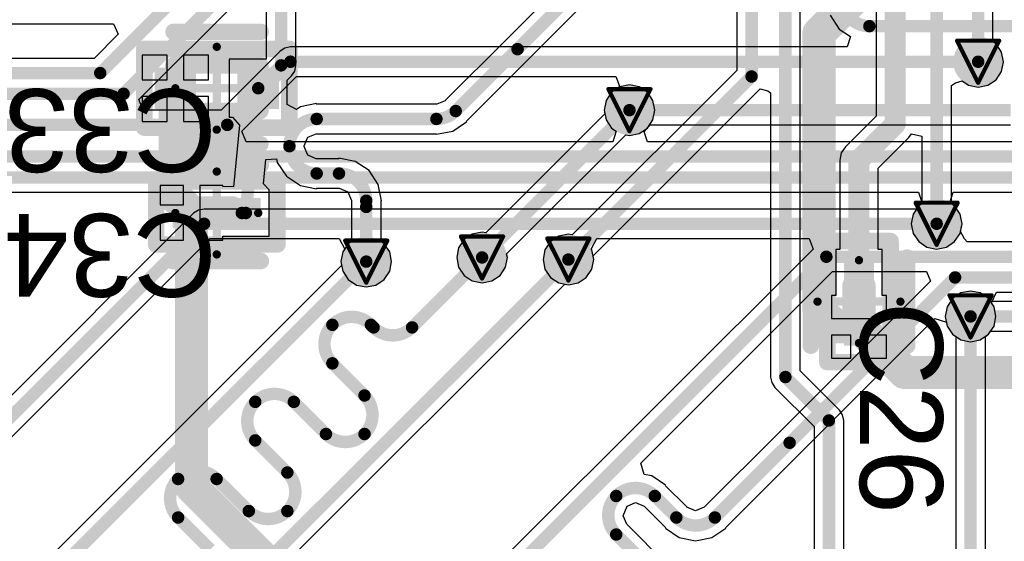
# Model space of a CAD drawing. Header units: millimetres. Extents: x 9.4 to 105.2, y 7.6 to 67.1.
# Tile 52 of 152: x 52.1 to 64, y 28.1 to 34.4. Entities that reach past the tile are written whole.
import ezdxf

# ---------------------------------------------------------------- set-up
doc = ezdxf.new("R2010")
doc.units = ezdxf.units.MM
for name, color, linetype in [('BottomLayer', 5, 'Continuous'), ('BottomSolder', 6, 'Continuous'), ('DrillDrawing', 1, 'Continuous'), ('Mechanical16', 56, 'Continuous'), ('Mechanical2', 216, 'Continuous'), ('Mechanical3', 76, 'Continuous'), ('Mechanical5', 56, 'Continuous'), ('TopLayer', 1, 'Continuous'), ('TopOverlay', 2, 'Continuous'), ('TopPaste', 8, 'Continuous'), ('TopSolder', 216, 'Continuous'), ('ViaHoleLayer', 16, 'Continuous')]:
    doc.layers.add(name, color=color, linetype=linetype)
doc.styles.add('Arial', font='arial.ttf', dxfattribs={"height": 0.2})

msp = doc.modelspace()

# ---------------------------------------------------------------- hatches: boundary and pattern name
at = {"layer": 'BottomLayer'}
h = msp.add_hatch(color=5, dxfattribs=at)
edge = h.paths.add_edge_path()
edge.add_arc((63.667, 33.884), 0.2, 0, 360)
h = msp.add_hatch(color=5, dxfattribs=at)
edge = h.paths.add_edge_path()
edge.add_arc((59.461, 33.299), 0.2, 0, 360)
h = msp.add_hatch(color=5, dxfattribs=at)
edge = h.paths.add_edge_path()
edge.add_arc((63.167, 31.928), 0.2, 0, 360)
h = msp.add_hatch(color=5, dxfattribs=at)
edge = h.paths.add_edge_path()
edge.add_arc((57.683, 31.521), 0.2, 0, 360)
h = msp.add_hatch(color=5, dxfattribs=at)
edge = h.paths.add_edge_path()
edge.add_arc((56.286, 31.471), 0.2, 0, 360)
h = msp.add_hatch(color=5, dxfattribs=at)
edge = h.paths.add_edge_path()
edge.add_arc((58.725, 31.496), 0.2, 0, 360)
h = msp.add_hatch(color=5, dxfattribs=at)
edge = h.paths.add_edge_path()
edge.add_arc((63.576, 30.81), 0.2, 0, 360)
at = {"layer": 'BottomSolder'}
h = msp.add_hatch(color=6, dxfattribs=at)
edge = h.paths.add_edge_path()
edge.add_arc((63.667, 33.884), 0.3, 0, 360)
h = msp.add_hatch(color=6, dxfattribs=at)
edge = h.paths.add_edge_path()
edge.add_arc((59.461, 33.299), 0.3, 0, 360)
h = msp.add_hatch(color=6, dxfattribs=at)
edge = h.paths.add_edge_path()
edge.add_arc((63.167, 31.928), 0.3, 0, 360)
h = msp.add_hatch(color=6, dxfattribs=at)
edge = h.paths.add_edge_path()
edge.add_arc((56.286, 31.471), 0.3, 0, 360)
h = msp.add_hatch(color=6, dxfattribs=at)
edge = h.paths.add_edge_path()
edge.add_arc((57.683, 31.521), 0.3, 0, 360)
h = msp.add_hatch(color=6, dxfattribs=at)
edge = h.paths.add_edge_path()
edge.add_arc((58.725, 31.496), 0.3, 0, 360)
h = msp.add_hatch(color=6, dxfattribs=at)
edge = h.paths.add_edge_path()
edge.add_arc((63.576, 30.81), 0.3, 0, 360)
at = {"layer": 'TopLayer'}
h = msp.add_hatch(color=1, dxfattribs=at)
edge = h.paths.add_edge_path()
edge.add_arc((63.667, 33.884), 0.2, 0, 360)
for points in [[(54.233, 33.314), (53.733, 33.314), (53.733, 33.814), (54.233, 33.814)], [(55.233, 33.314), (54.733, 33.314), (54.733, 33.814), (55.233, 33.814)], [(54.408, 31.878), (53.952, 31.878), (53.952, 32.239), (54.408, 32.239)], [(55.014, 31.878), (54.558, 31.878), (54.558, 32.239), (55.014, 32.239)], [(62.411, 31.519), (62.411, 31.063), (62.049, 31.063), (62.049, 31.519)], [(62.411, 30.913), (62.411, 30.457), (62.049, 30.457), (62.049, 30.913)]]:
    msp.add_hatch(color=1, dxfattribs=at).paths.add_polyline_path(points)
h = msp.add_hatch(color=1, dxfattribs=at)
edge = h.paths.add_edge_path()
edge.add_arc((59.461, 33.299), 0.2, 0, 360)
h = msp.add_hatch(color=1, dxfattribs=at)
edge = h.paths.add_edge_path()
edge.add_arc((63.167, 31.928), 0.2, 0, 360)
h = msp.add_hatch(color=1, dxfattribs=at)
edge = h.paths.add_edge_path()
edge.add_arc((57.683, 31.521), 0.2, 0, 360)
h = msp.add_hatch(color=1, dxfattribs=at)
edge = h.paths.add_edge_path()
edge.add_arc((56.286, 31.471), 0.2, 0, 360)
h = msp.add_hatch(color=1, dxfattribs=at)
edge = h.paths.add_edge_path()
edge.add_arc((58.725, 31.496), 0.2, 0, 360)
h = msp.add_hatch(color=1, dxfattribs=at)
edge = h.paths.add_edge_path()
edge.add_arc((63.576, 30.81), 0.2, 0, 360)
at = {"layer": 'TopPaste'}
for points in [[(54.233, 33.314), (53.733, 33.314), (53.733, 33.814), (54.233, 33.814)], [(55.233, 33.314), (54.733, 33.314), (54.733, 33.814), (55.233, 33.814)], [(54.408, 31.878), (53.952, 31.878), (53.952, 32.239), (54.408, 32.239)], [(55.014, 31.878), (54.558, 31.878), (54.558, 32.239), (55.014, 32.239)], [(62.411, 31.519), (62.411, 31.063), (62.049, 31.063), (62.049, 31.519)], [(62.411, 30.913), (62.411, 30.457), (62.049, 30.457), (62.049, 30.913)]]:
    msp.add_hatch(color=8, dxfattribs=at).paths.add_polyline_path(points)
at = {"layer": 'TopSolder'}
h = msp.add_hatch(color=216, dxfattribs=at)
edge = h.paths.add_edge_path()
edge.add_arc((63.667, 33.884), 0.3, 0, 360)
for points in [[(54.233, 33.314), (53.733, 33.314), (53.733, 33.814), (54.233, 33.814)], [(55.233, 33.314), (54.733, 33.314), (54.733, 33.814), (55.233, 33.814)], [(54.408, 31.878), (53.952, 31.878), (53.952, 32.239), (54.408, 32.239)], [(55.014, 31.878), (54.558, 31.878), (54.558, 32.239), (55.014, 32.239)], [(62.411, 31.519), (62.411, 31.063), (62.049, 31.063), (62.049, 31.519)], [(62.411, 30.913), (62.411, 30.457), (62.049, 30.457), (62.049, 30.913)]]:
    msp.add_hatch(color=216, dxfattribs=at).paths.add_polyline_path(points)
h = msp.add_hatch(color=216, dxfattribs=at)
edge = h.paths.add_edge_path()
edge.add_arc((59.461, 33.299), 0.3, 0, 360)
h = msp.add_hatch(color=216, dxfattribs=at)
edge = h.paths.add_edge_path()
edge.add_arc((63.167, 31.928), 0.3, 0, 360)
h = msp.add_hatch(color=216, dxfattribs=at)
edge = h.paths.add_edge_path()
edge.add_arc((56.286, 31.471), 0.3, 0, 360)
h = msp.add_hatch(color=216, dxfattribs=at)
edge = h.paths.add_edge_path()
edge.add_arc((57.683, 31.521), 0.3, 0, 360)
h = msp.add_hatch(color=216, dxfattribs=at)
edge = h.paths.add_edge_path()
edge.add_arc((58.725, 31.496), 0.3, 0, 360)
h = msp.add_hatch(color=216, dxfattribs=at)
edge = h.paths.add_edge_path()
edge.add_arc((63.576, 30.81), 0.3, 0, 360)
at = {"layer": 'ViaHoleLayer'}
h = msp.add_hatch(color=16, dxfattribs=at)
edge = h.paths.add_edge_path()
edge.add_arc((63.667, 33.884), 0.1, 0, 360)
h = msp.add_hatch(color=16, dxfattribs=at)
edge = h.paths.add_edge_path()
edge.add_arc((59.461, 33.299), 0.1, 0, 360)
h = msp.add_hatch(color=16, dxfattribs=at)
edge = h.paths.add_edge_path()
edge.add_arc((63.167, 31.928), 0.1, 0, 360)
h = msp.add_hatch(color=16, dxfattribs=at)
edge = h.paths.add_edge_path()
edge.add_arc((57.683, 31.521), 0.1, 0, 360)
h = msp.add_hatch(color=16, dxfattribs=at)
edge = h.paths.add_edge_path()
edge.add_arc((58.725, 31.496), 0.1, 0, 360)
h = msp.add_hatch(color=16, dxfattribs=at)
edge = h.paths.add_edge_path()
edge.add_arc((56.286, 31.471), 0.1, 0, 360)
h = msp.add_hatch(color=16, dxfattribs=at)
edge = h.paths.add_edge_path()
edge.add_arc((63.576, 30.81), 0.1, 0, 360)

# ---------------------------------------------------------------- linework, layer by layer
at = {"layer": 'BottomLayer'}
for p, q in [((53.542, 33.427), (56.437, 36.321)), ((61.881, 34.445), (61.992, 34.279)), ((24.458, 34.34), (53.239, 34.34)), ((53.239, 34.34), (53.293, 34.215)), ((53.293, 34.215), (53.004, 33.925)), ((61.992, 34.279), (62.127, 34.189)), ((62.127, 34.189), (62.088, 34.062)), ((55.246, 34.01), (54.536, 33.3)), ((55.304, 34.048), (55.246, 34.01)), ((55.372, 34.062), (55.304, 34.048)), ((62.088, 34.062), (55.372, 34.062)), ((53.004, 33.925), (24.524, 33.925)), ((54.787, 33.046), (55.446, 33.705)), ((55.446, 33.705), (59.298, 33.705)), ((59.298, 33.705), (59.34, 33.588)), ((59.245, 33.516), (59.179, 33.416)), ((59.339, 33.578), (59.245, 33.516)), ((59.34, 33.588), (59.339, 33.578)), ((53.595, 33.3), (53.542, 33.427)), ((59.179, 33.416), (59.156, 33.299)), ((54.536, 33.3), (53.595, 33.3)), ((59.156, 33.299), (59.179, 33.182)), ((59.179, 33.182), (59.245, 33.083)), ((54.839, 32.919), (54.787, 33.046)), ((59.245, 33.083), (59.301, 33.046)), ((59.301, 33.046), (59.262, 32.919)), ((59.64, 33.037), (59.712, 33.121)), ((59.68, 32.919), (59.64, 33.037)), ((59.712, 33.121), (64.059, 33.121)), ((59.262, 32.919), (54.839, 32.919)), ((66.339, 32.919), (59.68, 32.919)), ((41.662, 32.308), (62.949, 32.308)), ((62.949, 32.308), (62.989, 32.19)), ((63.328, 32.181), (63.367, 32.308)), ((63.367, 32.308), (66.535, 32.308)), ((62.989, 32.19), (62.916, 32.106)), ((54.262, 32.093), (54.204, 32.054)), ((54.331, 32.106), (54.262, 32.093)), ((62.916, 32.106), (54.331, 32.106)), ((63.384, 32.144), (63.328, 32.181)), ((63.45, 32.045), (63.384, 32.144)), ((54.204, 32.054), (51.463, 29.312)), ((63.473, 31.928), (63.45, 32.045)), ((63.455, 31.835), (63.473, 31.928)), ((63.501, 31.748), (63.455, 31.835)), ((51.663, 29.008), (54.405, 31.749)), ((54.405, 31.749), (55.959, 31.749)), ((55.959, 31.749), (56.027, 31.622)), ((59.001, 31.622), (59.069, 31.749)), ((59.069, 31.749), (61.628, 31.749)), ((61.628, 31.749), (61.676, 31.622)), ((63.534, 31.708), (63.501, 31.748)), ((56.027, 31.622), (56.004, 31.588)), ((61.676, 31.622), (58.016, 27.963)), ((59.007, 31.613), (59.001, 31.622)), ((59.031, 31.496), (59.007, 31.613)), ((64.974, 31.708), (63.534, 31.708)), ((56.004, 31.588), (55.981, 31.471)), ((59.007, 31.379), (59.031, 31.496)), ((55.989, 31.426), (49.963, 25.399)), ((55.981, 31.471), (55.989, 31.426)), ((58.941, 31.28), (59.007, 31.379)), ((58.842, 31.213), (58.941, 31.28)), ((59.599, 29.04), (61.91, 31.352)), ((61.91, 31.352), (63.043, 31.352)), ((63.043, 31.352), (63.091, 31.234)), ((54.815, 27.334), (58.68, 31.199)), ((58.68, 31.199), (58.725, 31.19)), ((58.725, 31.19), (58.842, 31.213)), ((63.091, 31.234), (61.268, 29.41)), ((63.827, 30.975), (63.891, 31.102)), ((63.891, 31.102), (65.346, 31.102)), ((63.859, 30.927), (63.827, 30.975)), ((63.882, 30.81), (63.859, 30.927)), ((61.52, 29.158), (63.146, 30.784)), ((63.146, 30.784), (63.284, 30.742)), ((63.859, 30.693), (63.882, 30.81)), ((63.284, 30.742), (63.294, 30.693)), ((63.294, 30.693), (63.36, 30.594)), ((63.792, 30.594), (63.859, 30.693)), ((63.36, 30.594), (63.398, 30.569)), ((63.398, 30.569), (63.398, 18.21)), ((63.755, 30.569), (63.792, 30.594)), ((63.755, 18.136), (63.755, 30.569)), ((61.268, 29.41), (60.366, 28.509)), ((60.618, 28.256), (61.52, 29.158)), ((59.64, 28.902), (59.599, 29.04)), ((59.731, 28.884), (59.64, 28.902)), ((59.898, 28.773), (59.731, 28.884)), ((59.893, 28.768), (59.898, 28.773)), ((60.153, 28.509), (59.893, 28.768)), ((59.385, 28.403), (59.435, 28.521)), ((59.435, 28.521), (59.534, 28.562)), ((59.534, 28.562), (59.639, 28.519)), ((59.639, 28.519), (59.641, 28.516)), ((59.641, 28.516), (59.901, 28.256)), ((60.155, 28.505), (60.153, 28.509)), ((60.366, 28.509), (60.364, 28.505)), ((59.428, 28.303), (59.385, 28.403)), ((60.259, 28.462), (60.155, 28.505)), ((60.364, 28.505), (60.259, 28.462)), ((61.484, 26.247), (59.428, 28.303)), ((59.428, 28.303), (59.428, 28.303)), ((59.428, 28.303), (59.428, 28.303)), ((59.901, 28.256), (59.896, 28.252)), ((59.896, 28.252), (60.063, 28.14)), ((60.456, 28.14), (60.623, 28.252)), ((60.623, 28.252), (60.618, 28.256)), ((60.063, 28.14), (60.259, 28.101)), ((60.259, 28.101), (60.456, 28.14))]:
    msp.add_line(p, q, dxfattribs=at)
at = {"layer": 'BottomLayer', "const_width": 0.15}
for points in [[(53.077, 33.747), (61.011, 41.68)], [(53.359, 33.497), (56.363, 36.5)], [(62.356, 34.313), (64.238, 34.313)], [(54.61, 33.122), (55.372, 33.884)], [(55.372, 33.884), (63.667, 33.884)], [(24.308, 33.747), (53.077, 33.747)], [(31.471, 33.497), (53.359, 33.497)], [(59.461, 33.299), (64.059, 33.299)], [(31.928, 33.122), (54.61, 33.122)], [(26.791, 32.741), (66.413, 32.741)], [(41.539, 32.487), (66.777, 32.487)], [(51.537, 29.134), (54.331, 31.928)], [(54.331, 31.928), (63.167, 31.928)], [(56.839, 30.677), (57.683, 31.521)], [(58.143, 27.836), (61.836, 31.53)], [(61.836, 31.53), (65.048, 31.53)], [(50.089, 25.273), (56.286, 31.471)], [(52.629, 25.4), (58.725, 31.496)], [(61.394, 29.284), (63.39, 31.28)], [(63.39, 31.28), (65.418, 31.28)], [(63.576, 18.136), (63.576, 30.81)], [(55.878, 30.708), (55.878, 30.708)], [(56.343, 30.708), (56.374, 30.677)], [(55.878, 30.243), (56.265, 29.855)], [(54.947, 29.778), (54.947, 29.778)], [(55.412, 29.778), (55.8, 29.39)], [(56.265, 29.39), (56.265, 29.39)], [(54.947, 29.313), (55.335, 28.925)], [(60.492, 28.382), (61.394, 29.284)], [(54.017, 28.847), (54.017, 28.847)], [(54.482, 28.847), (54.87, 28.46)], [(59.302, 28.642), (59.302, 28.642)], [(59.767, 28.642), (60.027, 28.382)], [(55.335, 28.46), (55.335, 28.46)], [(54.017, 28.382), (54.404, 27.994)], [(59.302, 28.177), (61.357, 26.121)]]:
    msp.add_lwpolyline(points, dxfattribs=at)
for points in [[(62.356, 34.313, -0.414214), (62.027, 34.642)], [(55.878, 30.243, -0.41421), (55.878, 30.708)], [(55.878, 30.708, -0.414214), (56.343, 30.708)], [(56.839, 30.677, -0.41421), (56.374, 30.677)], [(54.947, 29.778, -0.414214), (55.412, 29.778)], [(54.947, 29.313, -0.41421), (54.947, 29.778)], [(56.265, 29.855, -0.414214), (56.265, 29.39)], [(56.265, 29.39, -0.41421), (55.8, 29.39)], [(54.017, 28.847, -0.414214), (54.482, 28.847)], [(55.335, 28.925, -0.414214), (55.335, 28.46)], [(54.017, 28.382, -0.41421), (54.017, 28.847)], [(59.302, 28.642, -0.414214), (59.767, 28.642)], [(59.302, 28.177, -0.41421), (59.302, 28.642)], [(55.335, 28.46, -0.41421), (54.87, 28.46)], [(60.492, 28.382, -0.41421), (60.027, 28.382)]]:
    msp.add_lwpolyline(points, format="xyb", dxfattribs=at)
at = {"layer": 'BottomLayer', "const_width": 0.075}
for points in [[(62.318, 34.313, 1), (62.393, 34.313, 1)], [(62.318, 34.313, 1), (62.393, 34.313, 1)], [(55.334, 33.884, 1), (55.41, 33.884, 1)], [(55.334, 33.884, 1), (55.41, 33.884, 1)], [(63.63, 33.884, 1), (63.705, 33.884, 1)], [(53.04, 33.747, 1), (53.115, 33.747, 1)], [(53.04, 33.747, 1), (53.115, 33.747, 1)], [(53.322, 33.497, 1), (53.397, 33.497, 1)], [(53.322, 33.497, 1), (53.397, 33.497, 1)], [(59.424, 33.299, 1), (59.499, 33.299, 1)], [(54.572, 33.122, 1), (54.648, 33.122, 1)], [(54.572, 33.122, 1), (54.648, 33.122, 1)], [(54.293, 31.928, 1), (54.368, 31.928, 1)], [(54.293, 31.928, 1), (54.368, 31.928, 1)], [(63.13, 31.928, 1), (63.205, 31.928, 1)], [(57.646, 31.521, 1), (57.721, 31.521, 1)], [(61.799, 31.53, 1), (61.874, 31.53, 1)], [(61.799, 31.53, 1), (61.874, 31.53, 1)], [(56.249, 31.471, 1), (56.324, 31.471, 1)], [(58.687, 31.496, 1), (58.762, 31.496, 1)], [(63.352, 31.28, 1), (63.427, 31.28, 1)], [(63.352, 31.28, 1), (63.427, 31.28, 1)], [(63.539, 30.81, 1), (63.614, 30.81, 1)], [(55.84, 30.708, 1), (55.915, 30.708, 1)], [(55.84, 30.708, 1), (55.915, 30.708, 1)], [(55.84, 30.708, 1), (55.915, 30.708, 1)], [(55.84, 30.708, 1), (55.915, 30.708, 1)], [(56.305, 30.708, 1), (56.38, 30.708, 1)], [(56.305, 30.708, 1), (56.38, 30.708, 1)], [(56.337, 30.677, 1), (56.412, 30.677, 1)], [(56.337, 30.677, 1), (56.412, 30.677, 1)], [(56.802, 30.677, 1), (56.877, 30.677, 1)], [(56.802, 30.677, 1), (56.877, 30.677, 1)], [(55.84, 30.243, 1), (55.915, 30.243, 1)], [(55.84, 30.243, 1), (55.915, 30.243, 1)], [(54.91, 29.778, 1), (54.985, 29.778, 1)], [(54.91, 29.778, 1), (54.985, 29.778, 1)], [(54.91, 29.778, 1), (54.985, 29.778, 1)], [(54.91, 29.778, 1), (54.985, 29.778, 1)], [(55.375, 29.778, 1), (55.45, 29.778, 1)], [(55.375, 29.778, 1), (55.45, 29.778, 1)], [(56.228, 29.855, 1), (56.303, 29.855, 1)], [(56.228, 29.855, 1), (56.303, 29.855, 1)], [(55.763, 29.39, 1), (55.838, 29.39, 1)], [(55.763, 29.39, 1), (55.838, 29.39, 1)], [(56.228, 29.39, 1), (56.303, 29.39, 1)], [(56.228, 29.39, 1), (56.303, 29.39, 1)], [(56.228, 29.39, 1), (56.303, 29.39, 1)], [(56.228, 29.39, 1), (56.303, 29.39, 1)], [(54.91, 29.313, 1), (54.985, 29.313, 1)], [(54.91, 29.313, 1), (54.985, 29.313, 1)], [(61.356, 29.284, 1), (61.431, 29.284, 1)], [(61.356, 29.284, 1), (61.431, 29.284, 1)], [(55.297, 28.925, 1), (55.372, 28.925, 1)], [(55.297, 28.925, 1), (55.372, 28.925, 1)], [(53.979, 28.847, 1), (54.054, 28.847, 1)], [(53.979, 28.847, 1), (54.054, 28.847, 1)], [(53.979, 28.847, 1), (54.054, 28.847, 1)], [(53.979, 28.847, 1), (54.054, 28.847, 1)], [(54.444, 28.847, 1), (54.519, 28.847, 1)], [(54.444, 28.847, 1), (54.519, 28.847, 1)], [(59.264, 28.642, 1), (59.339, 28.642, 1)], [(59.264, 28.642, 1), (59.339, 28.642, 1)], [(59.264, 28.642, 1), (59.339, 28.642, 1)], [(59.264, 28.642, 1), (59.339, 28.642, 1)], [(59.73, 28.642, 1), (59.805, 28.642, 1)], [(59.73, 28.642, 1), (59.805, 28.642, 1)], [(54.832, 28.46, 1), (54.907, 28.46, 1)], [(54.832, 28.46, 1), (54.907, 28.46, 1)], [(55.297, 28.46, 1), (55.372, 28.46, 1)], [(55.297, 28.46, 1), (55.372, 28.46, 1)], [(55.297, 28.46, 1), (55.372, 28.46, 1)], [(55.297, 28.46, 1), (55.372, 28.46, 1)], [(53.979, 28.382, 1), (54.054, 28.382, 1)], [(53.979, 28.382, 1), (54.054, 28.382, 1)], [(59.989, 28.382, 1), (60.064, 28.382, 1)], [(59.989, 28.382, 1), (60.064, 28.382, 1)], [(60.454, 28.382, 1), (60.529, 28.382, 1)], [(60.454, 28.382, 1), (60.529, 28.382, 1)], [(59.264, 28.177, 1), (59.339, 28.177, 1)], [(59.264, 28.177, 1), (59.339, 28.177, 1)]]:
    msp.add_lwpolyline(points, format="xyb", close=True, dxfattribs=at)
at = {"layer": 'DrillDrawing', "const_width": 0.0508}
for points in [[(63.413, 34.138), (63.921, 34.138)], [(63.413, 34.138), (63.667, 33.63)], [(63.667, 33.63), (63.921, 34.138)], [(59.207, 33.553), (59.715, 33.553)], [(59.207, 33.553), (59.461, 33.045)], [(59.461, 33.045), (59.715, 33.553)], [(62.913, 32.182), (63.421, 32.182)], [(62.913, 32.182), (63.167, 31.674)], [(63.167, 31.674), (63.421, 32.182)], [(56.032, 31.725), (56.54, 31.725)], [(56.032, 31.725), (56.286, 31.217)], [(56.286, 31.217), (56.54, 31.725)], [(57.429, 31.775), (57.937, 31.775)], [(57.429, 31.775), (57.683, 31.267)], [(57.683, 31.267), (57.937, 31.775)], [(58.471, 31.75), (58.979, 31.75)], [(58.471, 31.75), (58.725, 31.242)], [(58.725, 31.242), (58.979, 31.75)], [(63.322, 31.064), (63.83, 31.064)], [(63.322, 31.064), (63.576, 30.556)], [(63.576, 30.556), (63.83, 31.064)]]:
    msp.add_lwpolyline(points, dxfattribs=at)
at = {"layer": 'DrillDrawing', "const_width": 0.0254}
for points in [[(63.401, 34.138, 1), (63.426, 34.138, 1)], [(63.401, 34.138, 1), (63.426, 34.138, 1)], [(63.909, 34.138, 1), (63.934, 34.138, 1)], [(63.909, 34.138, 1), (63.934, 34.138, 1)], [(63.655, 33.63, 1), (63.68, 33.63, 1)], [(63.655, 33.63, 1), (63.68, 33.63, 1)], [(59.195, 33.553, 1), (59.22, 33.553, 1)], [(59.195, 33.553, 1), (59.22, 33.553, 1)], [(59.703, 33.553, 1), (59.728, 33.553, 1)], [(59.703, 33.553, 1), (59.728, 33.553, 1)], [(59.449, 33.045, 1), (59.474, 33.045, 1)], [(59.449, 33.045, 1), (59.474, 33.045, 1)], [(62.901, 32.182, 1), (62.926, 32.182, 1)], [(62.901, 32.182, 1), (62.926, 32.182, 1)], [(63.409, 32.182, 1), (63.434, 32.182, 1)], [(63.409, 32.182, 1), (63.434, 32.182, 1)], [(56.02, 31.725, 1), (56.045, 31.725, 1)], [(56.02, 31.725, 1), (56.045, 31.725, 1)], [(56.528, 31.725, 1), (56.553, 31.725, 1)], [(56.528, 31.725, 1), (56.553, 31.725, 1)], [(57.417, 31.775, 1), (57.442, 31.775, 1)], [(57.417, 31.775, 1), (57.442, 31.775, 1)], [(57.925, 31.775, 1), (57.95, 31.775, 1)], [(57.925, 31.775, 1), (57.95, 31.775, 1)], [(58.458, 31.75, 1), (58.483, 31.75, 1)], [(58.458, 31.75, 1), (58.483, 31.75, 1)], [(58.966, 31.75, 1), (58.991, 31.75, 1)], [(58.966, 31.75, 1), (58.991, 31.75, 1)], [(63.155, 31.674, 1), (63.18, 31.674, 1)], [(63.155, 31.674, 1), (63.18, 31.674, 1)], [(56.274, 31.217, 1), (56.299, 31.217, 1)], [(56.274, 31.217, 1), (56.299, 31.217, 1)], [(57.671, 31.267, 1), (57.696, 31.267, 1)], [(57.671, 31.267, 1), (57.696, 31.267, 1)], [(58.712, 31.242, 1), (58.737, 31.242, 1)], [(58.712, 31.242, 1), (58.737, 31.242, 1)], [(63.309, 31.064, 1), (63.335, 31.064, 1)], [(63.309, 31.064, 1), (63.335, 31.064, 1)], [(63.818, 31.064, 1), (63.843, 31.064, 1)], [(63.818, 31.064, 1), (63.843, 31.064, 1)], [(63.563, 30.556, 1), (63.589, 30.556, 1)], [(63.563, 30.556, 1), (63.589, 30.556, 1)]]:
    msp.add_lwpolyline(points, format="xyb", close=True, dxfattribs=at)
at = {"layer": 'Mechanical16', "const_width": 0.1}
for points in [[(54.483, 33.064), (54.483, 34.064)], [(53.983, 33.564), (54.983, 33.564)], [(54.483, 31.558), (54.483, 32.558)], [(53.983, 32.058), (54.983, 32.058)], [(62.23, 30.488), (62.23, 31.488)], [(61.73, 30.988), (62.73, 30.988)]]:
    msp.add_lwpolyline(points, dxfattribs=at)
at = {"layer": 'Mechanical16', "const_width": 0.05}
for points in [[(54.458, 34.064, 1), (54.508, 34.064, 1)], [(53.958, 33.564, 1), (54.008, 33.564, 1)], [(54.958, 33.564, 1), (55.008, 33.564, 1)], [(54.458, 33.064, 1), (54.508, 33.064, 1)], [(54.458, 32.558, 1), (54.508, 32.558, 1)], [(53.958, 32.058, 1), (54.008, 32.058, 1)], [(54.958, 32.058, 1), (55.008, 32.058, 1)], [(54.458, 31.558, 1), (54.508, 31.558, 1)], [(62.205, 31.488, 1), (62.255, 31.488, 1)], [(61.705, 30.988, 1), (61.755, 30.988, 1)], [(62.705, 30.988, 1), (62.755, 30.988, 1)], [(62.205, 30.488, 1), (62.255, 30.488, 1)]]:
    msp.add_lwpolyline(points, format="xyb", close=True, dxfattribs=at)
at = {"layer": 'Mechanical2', "const_width": 0.2}
for points in [[(53.958, 33.839), (55.008, 33.839)], [(53.958, 33.289), (53.958, 33.839)], [(55.008, 33.289), (55.008, 33.839)], [(53.958, 33.289), (55.008, 33.289)], [(54.283, 32.158), (54.683, 32.158)], [(54.283, 31.958), (54.283, 32.158)], [(54.683, 31.958), (54.683, 32.158)], [(54.283, 31.958), (54.683, 31.958)], [(62.13, 30.788), (62.13, 31.188)], [(62.13, 31.188), (62.33, 31.188)], [(62.33, 30.788), (62.33, 31.188)], [(62.13, 30.788), (62.33, 30.788)]]:
    msp.add_lwpolyline(points, dxfattribs=at)
at = {"layer": 'Mechanical2', "const_width": 0.1}
for points in [[(53.908, 33.839, 1), (54.008, 33.839, 1)], [(53.908, 33.839, 1), (54.008, 33.839, 1)], [(54.958, 33.839, 1), (55.058, 33.839, 1)], [(54.958, 33.839, 1), (55.058, 33.839, 1)], [(53.908, 33.289, 1), (54.008, 33.289, 1)], [(53.908, 33.289, 1), (54.008, 33.289, 1)], [(54.958, 33.289, 1), (55.058, 33.289, 1)], [(54.958, 33.289, 1), (55.058, 33.289, 1)], [(54.233, 32.158, 1), (54.333, 32.158, 1)], [(54.233, 32.158, 1), (54.333, 32.158, 1)], [(54.633, 32.158, 1), (54.733, 32.158, 1)], [(54.633, 32.158, 1), (54.733, 32.158, 1)], [(54.233, 31.958, 1), (54.333, 31.958, 1)], [(54.233, 31.958, 1), (54.333, 31.958, 1)], [(54.633, 31.958, 1), (54.733, 31.958, 1)], [(54.633, 31.958, 1), (54.733, 31.958, 1)], [(62.08, 31.188, 1), (62.18, 31.188, 1)], [(62.08, 31.188, 1), (62.18, 31.188, 1)], [(62.28, 31.188, 1), (62.38, 31.188, 1)], [(62.28, 31.188, 1), (62.38, 31.188, 1)], [(62.08, 30.788, 1), (62.18, 30.788, 1)], [(62.08, 30.788, 1), (62.18, 30.788, 1)], [(62.28, 30.788, 1), (62.38, 30.788, 1)], [(62.28, 30.788, 1), (62.38, 30.788, 1)]]:
    msp.add_lwpolyline(points, format="xyb", close=True, dxfattribs=at)
at = {"layer": 'Mechanical3', "const_width": 0.2}
for points in [[(53.608, 34.039), (55.358, 34.039)], [(53.608, 33.089), (53.608, 34.039)], [(55.358, 33.089), (55.358, 34.039)], [(53.608, 33.089), (55.358, 33.089)], [(53.752, 32.439), (55.214, 32.439)], [(53.752, 31.678), (53.752, 32.439)], [(55.214, 31.678), (55.214, 32.439)], [(53.752, 31.678), (55.214, 31.678)], [(61.849, 30.257), (61.849, 31.719)], [(61.849, 31.719), (62.611, 31.719)], [(62.611, 30.257), (62.611, 31.719)], [(61.849, 30.257), (62.611, 30.257)]]:
    msp.add_lwpolyline(points, dxfattribs=at)
at = {"layer": 'Mechanical3', "const_width": 0.1}
for points in [[(53.558, 34.039, 1), (53.658, 34.039, 1)], [(53.558, 34.039, 1), (53.658, 34.039, 1)], [(55.308, 34.039, 1), (55.408, 34.039, 1)], [(55.308, 34.039, 1), (55.408, 34.039, 1)], [(53.558, 33.089, 1), (53.658, 33.089, 1)], [(53.558, 33.089, 1), (53.658, 33.089, 1)], [(55.308, 33.089, 1), (55.408, 33.089, 1)], [(55.308, 33.089, 1), (55.408, 33.089, 1)], [(53.702, 32.439, 1), (53.802, 32.439, 1)], [(53.702, 32.439, 1), (53.802, 32.439, 1)], [(55.164, 32.439, 1), (55.264, 32.439, 1)], [(55.164, 32.439, 1), (55.264, 32.439, 1)], [(53.702, 31.678, 1), (53.802, 31.678, 1)], [(53.702, 31.678, 1), (53.802, 31.678, 1)], [(55.164, 31.678, 1), (55.264, 31.678, 1)], [(55.164, 31.678, 1), (55.264, 31.678, 1)], [(61.799, 31.719, 1), (61.899, 31.719, 1)], [(61.799, 31.719, 1), (61.899, 31.719, 1)], [(62.561, 31.719, 1), (62.661, 31.719, 1)], [(62.561, 31.719, 1), (62.661, 31.719, 1)], [(61.799, 30.257, 1), (61.899, 30.257, 1)], [(61.799, 30.257, 1), (61.899, 30.257, 1)], [(62.561, 30.257, 1), (62.661, 30.257, 1)], [(62.561, 30.257, 1), (62.661, 30.257, 1)]]:
    msp.add_lwpolyline(points, format="xyb", close=True, dxfattribs=at)
at = {"layer": 'Mechanical5', "const_width": 0.2}
for points in [[(53.608, 34.039), (55.358, 34.039)], [(53.608, 33.089), (53.608, 34.039)], [(55.358, 33.089), (55.358, 34.039)], [(53.608, 33.089), (55.358, 33.089)], [(53.752, 32.439), (55.214, 32.439)], [(53.752, 31.678), (53.752, 32.439)], [(55.214, 31.678), (55.214, 32.439)], [(53.752, 31.678), (55.214, 31.678)], [(61.849, 30.257), (61.849, 31.719)], [(61.849, 31.719), (62.611, 31.719)], [(62.611, 30.257), (62.611, 31.719)], [(61.849, 30.257), (62.611, 30.257)]]:
    msp.add_lwpolyline(points, dxfattribs=at)
at = {"layer": 'Mechanical5', "const_width": 0.1}
for points in [[(53.558, 34.039, 1), (53.658, 34.039, 1)], [(53.558, 34.039, 1), (53.658, 34.039, 1)], [(55.308, 34.039, 1), (55.408, 34.039, 1)], [(55.308, 34.039, 1), (55.408, 34.039, 1)], [(53.558, 33.089, 1), (53.658, 33.089, 1)], [(53.558, 33.089, 1), (53.658, 33.089, 1)], [(55.308, 33.089, 1), (55.408, 33.089, 1)], [(55.308, 33.089, 1), (55.408, 33.089, 1)], [(53.702, 32.439, 1), (53.802, 32.439, 1)], [(53.702, 32.439, 1), (53.802, 32.439, 1)], [(55.164, 32.439, 1), (55.264, 32.439, 1)], [(55.164, 32.439, 1), (55.264, 32.439, 1)], [(53.702, 31.678, 1), (53.802, 31.678, 1)], [(53.702, 31.678, 1), (53.802, 31.678, 1)], [(55.164, 31.678, 1), (55.264, 31.678, 1)], [(55.164, 31.678, 1), (55.264, 31.678, 1)], [(61.799, 31.719, 1), (61.899, 31.719, 1)], [(61.799, 31.719, 1), (61.899, 31.719, 1)], [(62.561, 31.719, 1), (62.661, 31.719, 1)], [(62.561, 31.719, 1), (62.661, 31.719, 1)], [(61.799, 30.257, 1), (61.899, 30.257, 1)], [(61.799, 30.257, 1), (61.899, 30.257, 1)], [(62.561, 30.257, 1), (62.661, 30.257, 1)], [(62.561, 30.257, 1), (62.661, 30.257, 1)]]:
    msp.add_lwpolyline(points, format="xyb", close=True, dxfattribs=at)
at = {"layer": 'TopLayer'}
for p, q in [((55.081, 34.895), (55.081, 33.914)), ((55.437, 33.84), (55.437, 34.895)), ((58.574, 34.75), (57.986, 34.162)), ((61.521, 30.152), (61.521, 34.73)), ((62.436, 34.68), (62.436, 33.228)), ((63.846, 34.125), (63.846, 34.633)), ((58.238, 33.91), (58.826, 34.498)), ((60.756, 34.554), (60.756, 33.78)), ((57.986, 34.162), (57.239, 33.416)), ((63.884, 34.1), (63.846, 34.125)), ((63.95, 34.001), (63.884, 34.1)), ((63.973, 33.884), (63.95, 34.001)), ((53.883, 33.964), (53.583, 33.964)), ((53.583, 33.964), (53.583, 33.664)), ((53.883, 33.664), (53.883, 33.964)), ((54.383, 33.964), (54.083, 33.964)), ((54.083, 33.964), (54.083, 33.664)), ((54.383, 33.664), (54.383, 33.964)), ((55.081, 33.914), (54.633, 33.914)), ((54.633, 33.914), (54.633, 33.214)), ((57.492, 33.163), (58.238, 33.91)), ((63.95, 33.767), (63.973, 33.884)), ((55.385, 33.714), (55.424, 33.772)), ((55.424, 33.772), (55.437, 33.84)), ((60.756, 33.78), (58.769, 31.793)), ((63.884, 33.667), (63.95, 33.767)), ((53.583, 33.664), (53.883, 33.664)), ((54.083, 33.664), (54.383, 33.664)), ((55.333, 33.662), (55.385, 33.714)), ((55.333, 33.368), (55.333, 33.662)), ((63.346, 33.597), (63.393, 33.628)), ((63.393, 33.628), (63.473, 33.653)), ((63.473, 33.653), (63.55, 33.601)), ((63.784, 33.601), (63.884, 33.667)), ((59.022, 31.541), (61.037, 33.556)), ((59.245, 33.516), (59.179, 33.416)), ((59.344, 33.582), (59.245, 33.516)), ((59.461, 33.605), (59.344, 33.582)), ((59.578, 33.582), (59.461, 33.605)), ((59.678, 33.516), (59.578, 33.582)), ((59.744, 33.416), (59.678, 33.516)), ((61.037, 33.556), (61.131, 33.531)), ((61.131, 33.531), (61.164, 33.507)), ((61.164, 33.507), (61.164, 30.078)), ((63.346, 32.169), (63.346, 33.597)), ((63.55, 33.601), (63.667, 33.578)), ((63.667, 33.578), (63.784, 33.601)), ((53.883, 33.464), (53.583, 33.464)), ((53.583, 33.464), (53.583, 33.164)), ((53.883, 33.164), (53.883, 33.464)), ((54.383, 33.464), (54.083, 33.464)), ((54.083, 33.464), (54.083, 33.164)), ((54.383, 33.164), (54.383, 33.464)), ((55.688, 33.378), (55.492, 33.339)), ((55.688, 33.371), (55.688, 33.378)), ((57.237, 33.412), (57.137, 33.371)), ((57.239, 33.416), (57.237, 33.412)), ((59.179, 33.416), (59.156, 33.299)), ((59.767, 33.299), (59.744, 33.416)), ((55.445, 33.308), (55.333, 33.368)), ((55.492, 33.339), (55.445, 33.308)), ((57.133, 33.371), (55.688, 33.371)), ((57.137, 33.371), (57.133, 33.371)), ((59.156, 33.299), (59.164, 33.255)), ((59.744, 33.182), (59.767, 33.299)), ((53.583, 33.164), (53.883, 33.164)), ((54.083, 33.164), (54.383, 33.164)), ((54.633, 33.214), (54.674, 33.214)), ((54.674, 33.214), (54.759, 33.12)), ((57.395, 33.091), (57.496, 33.159)), ((57.496, 33.159), (57.492, 33.163)), ((59.164, 33.255), (57.728, 31.818)), ((59.678, 33.083), (59.744, 33.182)), ((62.436, 33.228), (62.066, 32.858)), ((54.759, 33.12), (54.685, 32.373)), ((57.133, 33.008), (57.329, 33.047)), ((57.329, 33.047), (57.395, 33.091)), ((57.395, 33.091), (57.395, 33.091)), ((59.578, 33.017), (59.678, 33.083)), ((55.537, 32.868), (55.58, 32.972)), ((55.58, 32.972), (55.684, 33.015)), ((55.684, 33.015), (55.688, 33.015)), ((55.688, 33.015), (57.133, 33.015)), ((57.133, 33.015), (57.133, 33.008)), ((57.98, 31.566), (59.417, 33.002)), ((59.417, 33.002), (59.461, 32.994)), ((59.461, 32.994), (59.578, 33.017)), ((62.461, 32.599), (62.831, 32.968)), ((62.831, 32.968), (62.862, 33.015)), ((62.862, 33.015), (62.989, 32.984)), ((62.989, 32.984), (62.989, 32.169)), ((55.538, 32.864), (55.537, 32.868)), ((55.537, 32.86), (55.538, 32.864)), ((55.58, 32.756), (55.537, 32.86)), ((62.016, 32.783), (61.999, 32.695)), ((62.066, 32.858), (62.016, 32.783)), ((55.048, 32.412), (55.077, 32.704)), ((55.077, 32.704), (55.205, 32.71)), ((55.205, 32.71), (55.213, 32.667)), ((55.213, 32.667), (55.325, 32.501)), ((55.684, 32.713), (55.58, 32.756)), ((55.688, 32.713), (55.684, 32.713)), ((55.957, 32.713), (55.688, 32.713)), ((56.154, 32.681), (55.957, 32.72)), ((55.957, 32.72), (55.957, 32.713)), ((56.321, 32.569), (56.154, 32.681)), ((61.999, 32.695), (61.999, 31.619)), ((56.432, 32.403), (56.321, 32.569)), ((62.461, 31.619), (62.461, 32.599)), ((55.325, 32.501), (55.492, 32.389)), ((54.08, 32.389), (53.802, 32.389)), ((53.802, 32.389), (53.802, 32.158)), ((54.08, 32.158), (54.08, 32.389)), ((54.558, 32.389), (54.28, 32.389)), ((54.28, 32.389), (54.28, 32.058)), ((54.558, 32.379), (54.558, 32.389)), ((54.685, 32.373), (54.558, 32.379)), ((55.114, 32.339), (55.048, 32.412)), ((55.114, 31.778), (55.114, 32.339)), ((55.114, 32.339), (55.114, 32.339)), ((55.492, 32.389), (55.688, 32.35)), ((55.688, 32.35), (55.688, 32.357)), ((55.688, 32.357), (55.957, 32.357)), ((55.957, 32.357), (55.961, 32.357)), ((55.961, 32.357), (56.066, 32.314)), ((56.066, 32.314), (56.109, 32.21)), ((56.471, 32.206), (56.432, 32.403)), ((56.109, 32.21), (56.108, 32.206)), ((56.108, 32.206), (56.108, 31.712)), ((56.465, 31.712), (56.465, 32.206)), ((56.465, 32.206), (56.471, 32.206)), ((53.802, 32.158), (54.08, 32.158)), ((62.951, 32.144), (62.885, 32.045)), ((62.989, 32.169), (62.951, 32.144)), ((63.384, 32.144), (63.346, 32.169)), ((63.45, 32.045), (63.384, 32.144)), ((54.08, 31.958), (53.802, 31.958)), ((53.802, 31.958), (53.802, 31.728)), ((54.08, 31.728), (54.08, 31.958)), ((54.28, 32.058), (54.28, 31.728)), ((62.885, 32.045), (62.861, 31.928)), ((63.473, 31.928), (63.45, 32.045)), ((62.861, 31.928), (62.885, 31.811)), ((63.45, 31.811), (63.473, 31.928)), ((53.802, 31.728), (54.08, 31.728)), ((54.28, 31.728), (54.558, 31.728)), ((54.558, 31.728), (54.558, 31.778)), ((54.558, 31.778), (55.114, 31.778)), ((57.467, 31.738), (57.401, 31.638)), ((57.566, 31.804), (57.467, 31.738)), ((57.683, 31.827), (57.566, 31.804)), ((57.728, 31.818), (57.683, 31.827)), ((58.608, 31.779), (58.509, 31.712)), ((58.725, 31.802), (58.608, 31.779)), ((58.769, 31.793), (58.725, 31.802)), ((62.885, 31.811), (62.951, 31.712)), ((63.384, 31.712), (63.45, 31.811)), ((56.07, 31.687), (56.004, 31.588)), ((56.108, 31.712), (56.07, 31.687)), ((56.503, 31.687), (56.465, 31.712)), ((56.569, 31.588), (56.503, 31.687)), ((57.401, 31.638), (57.378, 31.521)), ((58.442, 31.613), (58.419, 31.496)), ((58.509, 31.712), (58.442, 31.613)), ((61.999, 31.619), (61.949, 31.619)), ((61.949, 31.619), (61.949, 31.063)), ((62.511, 31.619), (62.461, 31.619)), ((62.511, 31.063), (62.511, 31.619)), ((62.951, 31.712), (63.05, 31.645)), ((63.05, 31.645), (63.167, 31.622)), ((63.167, 31.622), (63.284, 31.645)), ((63.284, 31.645), (63.384, 31.712)), ((56.004, 31.588), (55.981, 31.471)), ((56.592, 31.471), (56.569, 31.588)), ((57.378, 31.521), (57.401, 31.404)), ((57.966, 31.404), (57.989, 31.521)), ((57.989, 31.521), (57.98, 31.566)), ((58.419, 31.496), (58.442, 31.379)), ((59.007, 31.379), (59.031, 31.496)), ((59.031, 31.496), (59.022, 31.541)), ((55.981, 31.471), (56.004, 31.354)), ((56.569, 31.354), (56.592, 31.471)), ((57.401, 31.404), (57.467, 31.305)), ((57.9, 31.305), (57.966, 31.404)), ((58.442, 31.379), (58.509, 31.28)), ((58.941, 31.28), (59.007, 31.379)), ((56.004, 31.354), (56.07, 31.254)), ((56.07, 31.254), (56.169, 31.188)), ((56.403, 31.188), (56.503, 31.254)), ((56.503, 31.254), (56.569, 31.354)), ((57.467, 31.305), (57.566, 31.239)), ((57.566, 31.239), (57.683, 31.216)), ((57.683, 31.216), (57.8, 31.239)), ((57.8, 31.239), (57.9, 31.305)), ((58.509, 31.28), (58.608, 31.213)), ((58.842, 31.213), (58.941, 31.28)), ((56.169, 31.188), (56.286, 31.165)), ((56.286, 31.165), (56.403, 31.188)), ((58.608, 31.213), (58.725, 31.19)), ((58.725, 31.19), (58.842, 31.213)), ((61.949, 31.063), (61.899, 31.063)), ((61.899, 31.063), (61.899, 30.785)), ((62.561, 31.063), (62.511, 31.063)), ((62.561, 30.785), (62.561, 31.063)), ((63.36, 31.026), (63.294, 30.927)), ((63.459, 31.093), (63.36, 31.026)), ((63.576, 31.116), (63.459, 31.093)), ((63.693, 31.093), (63.576, 31.116)), ((63.792, 31.026), (63.693, 31.093)), ((63.818, 30.989), (63.792, 31.026)), ((63.294, 30.927), (63.27, 30.81)), ((64.645, 30.989), (63.818, 30.989)), ((61.899, 30.785), (62.23, 30.785)), ((62.23, 30.785), (62.561, 30.785)), ((63.27, 30.81), (63.294, 30.693)), ((63.294, 30.693), (63.36, 30.594)), ((62.13, 30.585), (61.899, 30.585)), ((61.899, 30.585), (61.899, 30.307)), ((62.13, 30.307), (62.13, 30.585)), ((62.561, 30.585), (62.33, 30.585)), ((62.33, 30.585), (62.33, 30.307)), ((62.561, 30.307), (62.561, 30.585)), ((63.36, 30.594), (63.459, 30.528)), ((63.459, 30.528), (63.576, 30.504)), ((63.576, 30.504), (63.693, 30.528)), ((63.693, 30.528), (63.792, 30.594)), ((63.792, 30.594), (63.818, 30.632)), ((63.818, 30.632), (64.719, 30.632)), ((61.899, 30.307), (62.13, 30.307)), ((62.33, 30.307), (62.561, 30.307)), ((61.164, 30.078), (61.177, 30.01)), ((61.994, 29.679), (61.521, 30.152)), ((61.177, 30.01), (61.216, 29.952)), ((61.216, 29.952), (61.69, 29.479)), ((62.033, 29.621), (61.994, 29.679)), ((62.046, 29.553), (62.033, 29.621)), ((61.69, 29.479), (61.69, 11.761)), ((62.046, 12.173), (62.046, 29.553))]:
    msp.add_line(p, q, dxfattribs=at)
for points, const_width in [([(60.935, 33.706), (60.935, 36.222)], 0.15), ([(61.342, 30.078), (61.342, 36.145)], 0.15), ([(55.259, 33.84), (55.259, 35.524)], 0.15), ([(62.667, 33.132), (62.667, 35.43)], 0.254), ([(63.167, 31.928), (63.167, 35.43)], 0.15), ([(63.667, 33.884), (63.667, 35.43)], 0.15), ([(61.747, 34.226), (62.167, 34.646)], 0.4), ([(58.112, 34.036), (58.647, 34.571)], 0.15), ([(61.747, 30.886), (61.747, 34.226)], 0.4), ([(57.365, 33.289), (58.112, 34.036)], 0.15), ([(54.983, 33.564), (55.259, 33.84)], 0.15), ([(53.983, 32.256), (53.983, 33.564)], 0.4), ([(58.725, 31.496), (60.935, 33.706)], 0.15), ([(54.833, 32.058), (54.983, 33.564)], 0.15), ([(55.688, 33.193), (57.133, 33.193)], 0.15), ([(57.683, 31.521), (59.461, 33.299)], 0.15), ([(62.23, 32.695), (62.667, 33.132)], 0.254), ([(55.359, 32.864), (55.359, 32.864)], 0.15), ([(62.23, 31.291), (62.23, 32.695)], 0.254), ([(55.688, 32.535), (55.957, 32.535)], 0.15), ([(53.983, 32.256), (54.18, 32.058)], 0.4), ([(54.178, 28.753), (54.178, 32.058)], 0.4), ([(54.178, 32.058), (54.18, 32.058)], 0.4), ([(56.286, 32.131), (56.286, 32.206)], 0.15), ([(56.286, 31.471), (56.286, 32.131)], 0.15), ([(54.786, 32.058), (54.833, 32.058)], 0.15), ([(61.747, 30.886), (61.951, 30.683)], 0.4), ([(61.951, 30.683), (62.23, 30.683)], 0.4), ([(62.23, 30.683), (62.23, 30.685)], 0.4), ([(62.23, 30.685), (62.783, 30.132)], 0.4), ([(63.576, 30.81), (64.719, 30.81)], 0.15), ([(62.783, 30.132), (66.509, 30.132)], 0.4), ([(61.342, 30.078), (61.868, 29.553)], 0.15), ([(61.868, 10.033), (61.868, 29.553)], 0.15), ([(54.178, 28.753), (55.659, 27.272)], 0.4)]:
    msp.add_lwpolyline(points, dxfattribs=dict(at, const_width=const_width))
for points, const_width in [([(61.647, 34.226, 1), (61.847, 34.226, 1)], 0.2), ([(61.647, 34.226, 1), (61.847, 34.226, 1)], 0.2), ([(58.074, 34.036, 1), (58.15, 34.036, 1)], 0.075), ([(58.074, 34.036, 1), (58.15, 34.036, 1)], 0.075), ([(55.222, 33.84, 1), (55.297, 33.84, 1)], 0.075), ([(55.222, 33.84, 1), (55.297, 33.84, 1)], 0.075), ([(63.63, 33.884, 1), (63.705, 33.884, 1)], 0.075), ([(53.883, 33.564, 1), (54.083, 33.564, 1)], 0.2), ([(60.897, 33.706, 1), (60.972, 33.706, 1)], 0.075), ([(60.897, 33.706, 1), (60.972, 33.706, 1)], 0.075), ([(54.946, 33.564, 1), (55.021, 33.564, 1)], 0.075), ([(54.946, 33.564, 1), (55.021, 33.564, 1)], 0.075), ([(55.651, 33.193, 1), (55.726, 33.193, 1)], 0.075), ([(55.651, 33.193, 1), (55.726, 33.193, 1)], 0.075), ([(57.095, 33.193, 1), (57.17, 33.193, 1)], 0.075), ([(57.095, 33.193, 1), (57.17, 33.193, 1)], 0.075), ([(57.328, 33.289, 1), (57.403, 33.289, 1)], 0.075), ([(57.328, 33.289, 1), (57.403, 33.289, 1)], 0.075), ([(59.424, 33.299, 1), (59.499, 33.299, 1)], 0.075), ([(62.604, 33.132, 1), (62.731, 33.132, 1)], 0.127), ([(62.604, 33.132, 1), (62.731, 33.132, 1)], 0.127), ([(55.322, 32.864, 1), (55.397, 32.864, 1)], 0.075), ([(55.322, 32.864, 1), (55.397, 32.864, 1)], 0.075), ([(55.322, 32.864, 1), (55.397, 32.864, 1)], 0.075), ([(55.322, 32.864, 1), (55.397, 32.864, 1)], 0.075), ([(62.166, 32.695, 1), (62.294, 32.695, 1)], 0.127), ([(62.166, 32.695, 1), (62.294, 32.695, 1)], 0.127), ([(55.651, 32.535, 1), (55.726, 32.535, 1)], 0.075), ([(55.651, 32.535, 1), (55.726, 32.535, 1)], 0.075), ([(55.92, 32.535, 1), (55.995, 32.535, 1)], 0.075), ([(55.92, 32.535, 1), (55.995, 32.535, 1)], 0.075), ([(53.883, 32.256, 1), (54.083, 32.256, 1)], 0.2), ([(53.883, 32.256, 1), (54.083, 32.256, 1)], 0.2), ([(54.078, 32.058, 1), (54.278, 32.058, 1)], 0.2), ([(54.078, 32.058, 1), (54.278, 32.058, 1)], 0.2), ([(54.08, 32.058, 1), (54.28, 32.058, 1)], 0.2), ([(54.08, 32.058, 1), (54.28, 32.058, 1)], 0.2), ([(56.249, 32.206, 1), (56.324, 32.206, 1)], 0.075), ([(56.249, 32.206, 1), (56.324, 32.206, 1)], 0.075), ([(56.249, 32.131, 1), (56.324, 32.131, 1)], 0.075), ([(56.249, 32.131, 1), (56.324, 32.131, 1)], 0.075), ([(54.748, 32.058, 1), (54.823, 32.058, 1)], 0.075), ([(54.796, 32.058, 1), (54.871, 32.058, 1)], 0.075), ([(54.796, 32.058, 1), (54.871, 32.058, 1)], 0.075), ([(63.13, 31.928, 1), (63.205, 31.928, 1)], 0.075), ([(57.646, 31.521, 1), (57.721, 31.521, 1)], 0.075), ([(56.249, 31.471, 1), (56.324, 31.471, 1)], 0.075), ([(58.687, 31.496, 1), (58.762, 31.496, 1)], 0.075), ([(62.166, 31.291, 1), (62.294, 31.291, 1)], 0.127), ([(61.647, 30.886, 1), (61.847, 30.886, 1)], 0.2), ([(61.647, 30.886, 1), (61.847, 30.886, 1)], 0.2), ([(61.851, 30.683, 1), (62.051, 30.683, 1)], 0.2), ([(61.851, 30.683, 1), (62.051, 30.683, 1)], 0.2), ([(62.13, 30.685, 1), (62.33, 30.685, 1)], 0.2), ([(62.13, 30.685, 1), (62.33, 30.685, 1)], 0.2), ([(62.13, 30.683, 1), (62.33, 30.683, 1)], 0.2), ([(62.13, 30.683, 1), (62.33, 30.683, 1)], 0.2), ([(63.539, 30.81, 1), (63.614, 30.81, 1)], 0.075), ([(62.683, 30.132, 1), (62.883, 30.132, 1)], 0.2), ([(62.683, 30.132, 1), (62.883, 30.132, 1)], 0.2), ([(61.305, 30.078, 1), (61.38, 30.078, 1)], 0.075), ([(61.305, 30.078, 1), (61.38, 30.078, 1)], 0.075), ([(61.83, 29.553, 1), (61.905, 29.553, 1)], 0.075), ([(61.83, 29.553, 1), (61.905, 29.553, 1)], 0.075), ([(54.078, 28.753, 1), (54.278, 28.753, 1)], 0.2), ([(54.078, 28.753, 1), (54.278, 28.753, 1)], 0.2)]:
    msp.add_lwpolyline(points, format="xyb", close=True, dxfattribs=dict(at, const_width=const_width))
at = {"layer": 'TopLayer', "const_width": 0.15}
for points in [[(55.359, 32.864, -0.414214), (55.688, 33.193)], [(57.365, 33.289, -0.198914), (57.133, 33.193)], [(55.688, 32.535, -0.414214), (55.359, 32.864)], [(55.957, 32.535, -0.414214), (56.286, 32.206)]]:
    msp.add_lwpolyline(points, format="xyb", dxfattribs=at)
at = {"layer": 'TopOverlay', "const_width": 0.2}
for points in [[(53.963, 34.245), (55.013, 34.245)], [(53.958, 32.889), (55.008, 32.889)], [(53.952, 32.639), (55.014, 32.639)], [(61.649, 30.457), (61.649, 31.519)], [(62.811, 30.457), (62.811, 31.519)], [(53.952, 31.478), (55.014, 31.478)]]:
    msp.add_lwpolyline(points, dxfattribs=at)
at = {"layer": 'TopOverlay', "const_width": 0.1}
for points in [[(53.913, 34.245, 1), (54.013, 34.245, 1)], [(54.963, 34.245, 1), (55.063, 34.245, 1)], [(53.908, 32.889, 1), (54.008, 32.889, 1)], [(54.958, 32.889, 1), (55.058, 32.889, 1)], [(53.902, 32.639, 1), (54.002, 32.639, 1)], [(54.964, 32.639, 1), (55.064, 32.639, 1)], [(61.599, 31.519, 1), (61.699, 31.519, 1)], [(62.761, 31.519, 1), (62.861, 31.519, 1)], [(53.902, 31.478, 1), (54.002, 31.478, 1)], [(54.964, 31.478, 1), (55.064, 31.478, 1)], [(61.599, 30.457, 1), (61.699, 30.457, 1)], [(62.761, 30.457, 1), (62.861, 30.457, 1)]]:
    msp.add_lwpolyline(points, format="xyb", close=True, dxfattribs=at)

# ---------------------------------------------------------------- texts
at = {"layer": 'Mechanical5', "style": 'Arial'}
for s, rotation, p in [('C33', 180, (54.483, 33.553)), ('C34', 180, (54.483, 32.047)), ('C26', 270, (62.241, 30.988))]:
    msp.add_text(s, height=1, rotation=rotation, dxfattribs=at).set_placement(p)

doc.saveas('drawing.dxf')
